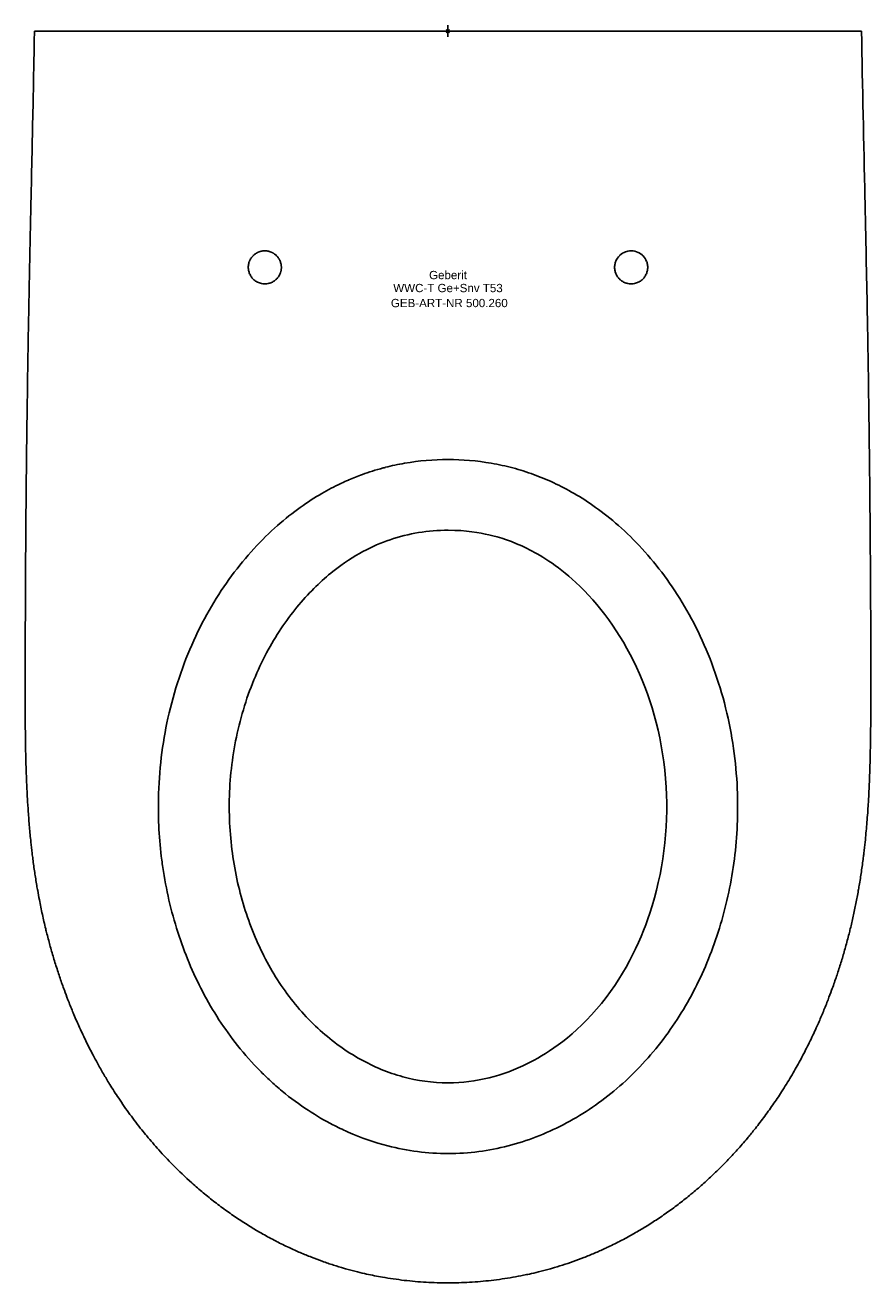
# Model space of a CAD drawing. Header units: millimetres. Extents: x -179 to 179, y -530 to 2.
import ezdxf
from ezdxf.enums import TextEntityAlignment as Align

# ---------------------------------------------------------------- set-up
doc = ezdxf.new("R2010")
doc.units = ezdxf.units.MM
doc.layers.get('0').update_dxf_attribs({"linetype": 'CONTINUOUS'})
for name, color, linetype, lineweight in [('Arbeitspunkt(DIN)', 7, 'CONTINUOUS', 25), ('GEB-ART-NR', 1, 'CONTINUOUS', 18), ('GEB-BEZUG', 2, 'CONTINUOUS', 25), ('GEB-TEXT', 5, 'CONTINUOUS', 18)]:
    doc.layers.add(name, color=color, linetype=linetype, lineweight=lineweight)
doc.layers.add('GEB-KONTUR-A', color=5, linetype='CONTINUOUS')
doc.styles.get("Standard").update_dxf_attribs({"font": 'arial.ttf'})

# ---------------------------------------------------------------- blocks, each defined once
blk = doc.blocks.new('Einfügepunkt')
at = {"layer": 'GEB-BEZUG'}
for p, q in [((-0.71, -0.71), (0.71, 0.71)), ((-0.71, 0.71), (0.71, -0.71))]:
    blk.add_line(p, q, dxfattribs=at)

msp = doc.modelspace()

# ---------------------------------------------------------------- linework, layer by layer
at = {"layer": 'Arbeitspunkt(DIN)', "ltscale": 25}
for q in [(-2.5, 0), (0, 2.5), (0, -2.5), (2.5, 0)]:
    msp.add_line((0, 0), q, dxfattribs=at)
at = {"layer": 'GEB-KONTUR-A', "ltscale": 25}
for p, q in [((-70.49, -100.06), (-70.49, -100.06)), ((70.5, -100.06), (70.5, -100.06))]:
    msp.add_line(p, q, dxfattribs=at)
for points in [[(-134.76, 0), (-89.84, 0), (-44.92, 0), (0.01, 0)], [(134.77, 0), (89.85, 0), (44.93, 0), (0.01, 0)], [(176.45, -70.88), (175.94, -47.36), (175.42, -23.79), (175.01, 0)]]:
    msp.add_open_spline(points, degree=3, dxfattribs=at)
for points, knots in [([(-176.43, -70.88), (-176.43, -70.57), (-176.42, -70.26), (-176.41, -69.95), (-176.26, -62.88), (-176.11, -55.81), (-175.96, -48.72), (-175.82, -42.27), (-175.68, -35.82), (-175.55, -29.35), (-175.43, -23.44), (-175.32, -17.52), (-175.2, -11.58), (-175.13, -7.73), (-175.06, -3.87), (-174.99, 0)], [0, 0, 0, 0, 0.0132591, 0.0132591, 0.0132591, 0.3143053, 0.3143053, 0.3143053, 0.5880285, 0.5880285, 0.5880285, 0.8379172, 0.8379172, 0.8379172, 0.9999999, 0.9999999, 0.9999999, 0.9999999]), ([(-174.99, 0), (-174.99, 0), (-174.93, 0), (-174.8, 0), (-174.66, 0), (-174.45, 0), (-174.18, 0), (-173.93, 0), (-173.63, 0), (-173.29, 0), (-172.92, 0), (-172.5, 0), (-172.04, 0), (-171.55, 0), (-171.02, 0), (-170.47, 0), (-170.03, 0), (-169.59, 0), (-169.14, 0)], [0, 0, 0, 0, 0.1619432, 0.1619432, 0.1619432, 0.3405895, 0.3405895, 0.3405895, 0.5, 0.5, 0.5, 0.6713076, 0.6713076, 0.6713076, 0.8556397, 0.8556397, 0.8556397, 1, 1, 1, 1]), ([(-169.14, 0), (-163.41, 0), (-157.68, 0), (-151.95, 0), (-146.22, 0), (-140.49, 0), (-134.76, 0)], [0.000001, 0.000001, 0.000001, 0.000001, 1.719812, 1.719812, 1.719812, 3.439604, 3.439604, 3.439604, 3.439604]), ([(169.16, 0), (163.43, 0), (157.69, 0), (151.96, 0), (146.23, 0), (140.5, 0), (134.77, 0)], [-3.439621, -3.439621, -3.439621, -3.439621, -1.7198, -1.7198, -1.7198, 0, 0, 0, 0]), ([(175.01, 0), (175.01, 0), (174.38, 0), (172.23, 0), (170.7, 0), (169.16, 0)], [0, 0, 0, 0, 0.5, 0.5, 1, 1, 1, 1]), ([(0.01, -530.04), (-1.54, -530.04), (-3.08, -530.02), (-4.62, -529.97), (-6.17, -529.93), (-7.71, -529.87), (-9.26, -529.78), (-10.8, -529.69), (-12.34, -529.58), (-13.89, -529.45), (-15.43, -529.31), (-16.98, -529.16), (-18.52, -528.98), (-20.06, -528.8), (-21.61, -528.6), (-23.15, -528.37), (-24.69, -528.15), (-26.23, -527.9), (-27.77, -527.63), (-30, -527.24), (-32.22, -526.8), (-34.43, -526.31), (-35.7, -526.03), (-36.96, -525.73), (-38.22, -525.42), (-39.77, -525.03), (-41.32, -524.63), (-42.86, -524.19), (-43.19, -524.1), (-43.52, -524.01), (-43.85, -523.91), (-45.39, -523.47), (-46.93, -523), (-48.45, -522.51), (-50.05, -522), (-51.64, -521.46), (-53.23, -520.89), (-54.76, -520.35), (-56.28, -519.78), (-57.79, -519.19), (-59.38, -518.56), (-60.96, -517.91), (-62.53, -517.24), (-64.1, -516.56), (-65.66, -515.86), (-67.21, -515.14), (-69.02, -514.29), (-70.82, -513.41), (-72.59, -512.5), (-72.71, -512.44), (-72.83, -512.38), (-72.94, -512.32), (-74.76, -511.38), (-76.56, -510.4), (-78.34, -509.39), (-79.91, -508.51), (-81.46, -507.59), (-83, -506.65), (-84.8, -505.55), (-86.59, -504.42), (-88.35, -503.25), (-90.09, -502.1), (-91.81, -500.91), (-93.51, -499.69), (-95.24, -498.45), (-96.94, -497.18), (-98.62, -495.88), (-100.29, -494.58), (-101.95, -493.25), (-103.58, -491.89), (-105.2, -490.54), (-106.8, -489.16), (-108.38, -487.74), (-111.15, -485.26), (-113.85, -482.68), (-116.47, -480.03), (-118.48, -477.99), (-120.45, -475.9), (-122.36, -473.77), (-124.11, -471.82), (-125.82, -469.84), (-127.49, -467.82), (-128.18, -466.99), (-128.86, -466.15), (-129.54, -465.3), (-131.27, -463.13), (-132.96, -460.93), (-134.59, -458.69), (-136.22, -456.45), (-137.81, -454.18), (-139.34, -451.88), (-140.63, -449.95), (-141.89, -448), (-143.11, -446.02), (-143.15, -445.96), (-143.18, -445.91), (-143.22, -445.85), (-144.1, -444.42), (-144.97, -442.98), (-145.81, -441.53), (-146.67, -440.06), (-147.52, -438.57), (-148.34, -437.07), (-148.96, -435.94), (-149.57, -434.81), (-150.17, -433.67), (-151.17, -431.77), (-152.15, -429.86), (-153.09, -427.93), (-154.05, -425.95), (-154.99, -423.96), (-155.89, -421.96), (-156.73, -420.11), (-157.54, -418.25), (-158.32, -416.38), (-158.5, -415.96), (-158.67, -415.55), (-158.84, -415.13), (-159.52, -413.48), (-160.19, -411.82), (-160.84, -410.14), (-161.35, -408.81), (-161.85, -407.47), (-162.34, -406.13), (-162.96, -404.44), (-163.56, -402.74), (-164.15, -401.03), (-164.44, -400.17), (-164.73, -399.31), (-165.01, -398.45), (-165.6, -396.64), (-166.17, -394.82), (-166.72, -393), (-167.27, -391.21), (-167.79, -389.42), (-168.29, -387.62), (-168.51, -386.79), (-168.74, -385.97), (-168.96, -385.14), (-169.22, -384.17), (-169.47, -383.19), (-169.72, -382.21), (-169.9, -381.53), (-170.07, -380.84), (-170.23, -380.15), (-170.73, -378.11), (-171.2, -376.07), (-171.65, -374.02), (-172.1, -371.95), (-172.52, -369.88), (-172.92, -367.8), (-173.17, -366.53), (-173.4, -365.26), (-173.63, -363.98), (-173.76, -363.24), (-173.89, -362.5), (-174.01, -361.76), (-174.32, -359.92), (-174.61, -358.08), (-174.88, -356.24), (-175.16, -354.37), (-175.42, -352.49), (-175.66, -350.61), (-175.77, -349.78), (-175.87, -348.95), (-175.97, -348.11), (-176.16, -346.53), (-176.33, -344.96), (-176.5, -343.38), (-176.72, -341.28), (-176.92, -339.18), (-177.1, -337.08), (-177.29, -334.91), (-177.46, -332.73), (-177.62, -330.56), (-177.74, -328.71), (-177.86, -326.85), (-177.97, -325), (-178.03, -323.95), (-178.08, -322.9), (-178.14, -321.86), (-178.26, -319.39), (-178.36, -316.92), (-178.45, -314.46), (-178.54, -311.9), (-178.62, -309.33), (-178.68, -306.77), (-178.69, -306.09), (-178.71, -305.42), (-178.72, -304.74), (-178.78, -301.99), (-178.82, -299.25), (-178.84, -296.5), (-178.88, -293.55), (-178.89, -290.59), (-178.9, -287.63), (-178.91, -286.58), (-178.91, -285.52), (-178.91, -284.47), (-178.92, -282.98), (-178.92, -281.49), (-178.92, -280), (-178.92, -279.62), (-178.92, -279.24), (-178.92, -278.87), (-178.92, -275.14), (-178.91, -271.42), (-178.91, -267.7), (-178.9, -266.52), (-178.9, -265.35), (-178.9, -264.17), (-178.88, -259.12), (-178.87, -254.07), (-178.85, -249.03), (-178.85, -247.3), (-178.84, -245.58), (-178.83, -243.85), (-178.8, -236.4), (-178.76, -228.94), (-178.71, -221.49), (-178.69, -217.5), (-178.66, -213.52), (-178.62, -209.54), (-178.62, -209.47), (-178.62, -209.41), (-178.62, -209.35), (-178.61, -207.29), (-178.59, -205.23), (-178.57, -203.18), (-178.49, -193.47), (-178.39, -183.76), (-178.27, -174.05), (-178.22, -170.21), (-178.17, -166.36), (-178.12, -162.52), (-178.02, -155.07), (-177.91, -147.64), (-177.79, -140.2), (-177.79, -139.93), (-177.78, -139.67), (-177.78, -139.4), (-177.68, -133.58), (-177.58, -127.75), (-177.48, -121.93), (-177.35, -115.18), (-177.22, -108.43), (-177.08, -101.68), (-176.96, -95.6), (-176.83, -89.52), (-176.7, -83.44), (-176.69, -82.76), (-176.67, -82.09), (-176.66, -81.41), (-176.58, -77.9), (-176.51, -74.39), (-176.43, -70.88)], [0, 0, 0, 0, 0.00834, 0.00834, 0.00834, 0.016691, 0.016691, 0.016691, 0.025054, 0.025054, 0.025054, 0.033433, 0.033433, 0.033433, 0.041841, 0.041841, 0.041841, 0.050268, 0.050268, 0.050268, 0.0625, 0.0625, 0.0625, 0.069524, 0.069524, 0.069524, 0.07815, 0.07815, 0.07815, 0.080019, 0.080019, 0.080019, 0.088678, 0.088678, 0.088678, 0.097759, 0.097759, 0.097759, 0.106526, 0.106526, 0.106526, 0.115763, 0.115763, 0.115763, 0.125, 0.125, 0.125, 0.135801, 0.135801, 0.135801, 0.136511, 0.136511, 0.136511, 0.147568, 0.147568, 0.147568, 0.15732, 0.15732, 0.15732, 0.168734, 0.168734, 0.168734, 0.180046, 0.180046, 0.180046, 0.191511, 0.191511, 0.191511, 0.202975, 0.202975, 0.202975, 0.214393, 0.214393, 0.214393, 0.23452, 0.23452, 0.23452, 0.25, 0.25, 0.25, 0.264151, 0.264151, 0.264151, 0.270007, 0.270007, 0.270007, 0.284999, 0.284999, 0.284999, 0.299947, 0.299947, 0.299947, 0.3125, 0.3125, 0.3125, 0.312869, 0.312869, 0.312869, 0.321934, 0.321934, 0.321934, 0.331176, 0.331176, 0.331176, 0.338139, 0.338139, 0.338139, 0.349737, 0.349737, 0.349737, 0.361611, 0.361611, 0.361611, 0.372573, 0.372573, 0.372573, 0.375, 0.375, 0.375, 0.384682, 0.384682, 0.384682, 0.392402, 0.392402, 0.392402, 0.402144, 0.402144, 0.402144, 0.40705, 0.40705, 0.40705, 0.417327, 0.417327, 0.417327, 0.427424, 0.427424, 0.427424, 0.432041, 0.432041, 0.432041, 0.4375, 0.4375, 0.4375, 0.441329, 0.441329, 0.441329, 0.452672, 0.452672, 0.452672, 0.464095, 0.464095, 0.464095, 0.471091, 0.471091, 0.471091, 0.475159, 0.475159, 0.475159, 0.485216, 0.485216, 0.485216, 0.495466, 0.495466, 0.495466, 0.5, 0.5, 0.5, 0.508591, 0.508591, 0.508591, 0.519991, 0.519991, 0.519991, 0.531791, 0.531791, 0.531791, 0.54183, 0.54183, 0.54183, 0.547509, 0.547509, 0.547509, 0.560856, 0.560856, 0.560856, 0.574718, 0.574718, 0.574718, 0.578377, 0.578377, 0.578377, 0.593215, 0.593215, 0.593215, 0.609204, 0.609204, 0.609204, 0.614908, 0.614908, 0.614908, 0.622955, 0.622955, 0.622955, 0.625, 0.625, 0.625, 0.645134, 0.645134, 0.645134, 0.651495, 0.651495, 0.651495, 0.678797, 0.678797, 0.678797, 0.68813, 0.68813, 0.68813, 0.728458, 0.728458, 0.728458, 0.75, 0.75, 0.75, 0.750344, 0.750344, 0.750344, 0.76146, 0.76146, 0.76146, 0.813959, 0.813959, 0.813959, 0.834757, 0.834757, 0.834757, 0.875, 0.875, 0.875, 0.876442, 0.876442, 0.876442, 0.907972, 0.907972, 0.907972, 0.944508, 0.944508, 0.944508, 0.977393, 0.977393, 0.977393, 0.981045, 0.981045, 0.981045, 1, 1, 1, 1]), ([(0.01, -530.04), (1.53, -530.04), (3.06, -530.02), (4.58, -529.98), (6.11, -529.93), (7.63, -529.87), (9.16, -529.78), (10.68, -529.7), (12.21, -529.59), (13.73, -529.46), (15.26, -529.33), (16.79, -529.18), (18.31, -529), (19.84, -528.83), (21.36, -528.63), (22.88, -528.41), (24.41, -528.19), (25.93, -527.95), (27.45, -527.69), (28.98, -527.42), (30.5, -527.13), (32.01, -526.82), (32.82, -526.66), (33.63, -526.49), (34.44, -526.31), (35.71, -526.03), (36.97, -525.73), (38.24, -525.42), (39.77, -525.04), (41.3, -524.63), (42.82, -524.21), (43.17, -524.11), (43.52, -524.01), (43.87, -523.91), (45.39, -523.47), (46.91, -523.01), (48.42, -522.53), (49.94, -522.04), (51.45, -521.53), (52.95, -521), (54.46, -520.46), (55.97, -519.9), (57.46, -519.32), (58.97, -518.73), (60.46, -518.12), (61.95, -517.49), (63.44, -516.86), (64.93, -516.2), (66.4, -515.52), (66.67, -515.39), (66.95, -515.27), (67.22, -515.14), (69.01, -514.3), (70.77, -513.44), (72.52, -512.54), (72.67, -512.46), (72.81, -512.39), (72.95, -512.32), (74.73, -511.4), (76.48, -510.45), (78.21, -509.47), (79.83, -508.56), (81.43, -507.62), (83.01, -506.65), (84.72, -505.61), (86.41, -504.54), (88.08, -503.44), (89.77, -502.32), (91.44, -501.18), (93.09, -500), (94.75, -498.82), (96.38, -497.61), (98, -496.37), (99.63, -495.12), (101.23, -493.84), (102.82, -492.54), (103.07, -492.32), (103.33, -492.11), (103.59, -491.89), (105.17, -490.57), (106.73, -489.23), (108.26, -487.86), (109.8, -486.48), (111.32, -485.07), (112.81, -483.64), (114.05, -482.46), (115.27, -481.25), (116.48, -480.03), (117.93, -478.56), (119.35, -477.06), (120.75, -475.55), (121.3, -474.96), (121.84, -474.37), (122.37, -473.77), (123.84, -472.14), (125.27, -470.49), (126.68, -468.82), (127.65, -467.66), (128.61, -466.48), (129.56, -465.3), (130.92, -463.59), (132.26, -461.85), (133.57, -460.1), (134.89, -458.32), (136.18, -456.52), (137.44, -454.71), (138.72, -452.86), (139.97, -451), (141.18, -449.11), (141.88, -448.03), (142.56, -446.94), (143.24, -445.85), (144.51, -443.79), (145.74, -441.7), (146.94, -439.6), (148.05, -437.64), (149.13, -435.66), (150.18, -433.67), (151.24, -431.66), (152.26, -429.64), (153.25, -427.6), (154.27, -425.5), (155.26, -423.39), (156.21, -421.27), (156.94, -419.65), (157.64, -418.02), (158.33, -416.38), (158.51, -415.96), (158.68, -415.55), (158.85, -415.13), (159.54, -413.47), (160.2, -411.81), (160.85, -410.14), (161.36, -408.81), (161.87, -407.47), (162.36, -406.13), (163, -404.38), (163.62, -402.62), (164.22, -400.85), (164.49, -400.05), (164.76, -399.25), (165.02, -398.45), (165.6, -396.69), (166.16, -394.92), (166.69, -393.15), (167.22, -391.4), (167.74, -389.64), (168.23, -387.87), (168.48, -386.97), (168.73, -386.06), (168.97, -385.14), (169.23, -384.17), (169.48, -383.19), (169.73, -382.21), (169.91, -381.53), (170.08, -380.84), (170.24, -380.15), (170.68, -378.38), (171.09, -376.61), (171.48, -374.83), (171.88, -373.02), (172.26, -371.21), (172.62, -369.39), (172.98, -367.59), (173.32, -365.79), (173.64, -363.98), (173.77, -363.24), (173.9, -362.5), (174.02, -361.76), (174.35, -359.83), (174.65, -357.9), (174.94, -355.96), (175.23, -353.99), (175.5, -352.02), (175.75, -350.04), (175.83, -349.4), (175.91, -348.76), (175.98, -348.12), (176.17, -346.54), (176.35, -344.96), (176.52, -343.38), (176.78, -340.89), (177.01, -338.4), (177.22, -335.91), (177.44, -333.33), (177.63, -330.74), (177.79, -328.15), (177.86, -327.1), (177.92, -326.05), (177.98, -325), (178.04, -323.95), (178.1, -322.9), (178.15, -321.86), (178.28, -319.26), (178.38, -316.67), (178.47, -314.07), (178.57, -311.24), (178.65, -308.41), (178.71, -305.58), (178.71, -305.3), (178.72, -305.02), (178.72, -304.74), (178.79, -301.22), (178.84, -297.69), (178.87, -294.17), (178.9, -290.93), (178.91, -287.7), (178.92, -284.47), (178.92, -282.98), (178.93, -281.49), (178.93, -280), (178.93, -279.62), (178.93, -279.25), (178.93, -278.87), (178.94, -273.97), (178.93, -269.07), (178.93, -264.17), (178.92, -257.4), (178.89, -250.62), (178.86, -243.85), (178.82, -234.44), (178.76, -225.04), (178.68, -215.63), (178.67, -213.6), (178.65, -211.57), (178.64, -209.54), (178.63, -209.47), (178.63, -209.41), (178.63, -209.35), (178.62, -207.29), (178.6, -205.23), (178.58, -203.18), (178.49, -192.82), (178.38, -182.46), (178.25, -172.1), (178.21, -168.91), (178.17, -165.71), (178.13, -162.52), (178.03, -155.08), (177.92, -147.64), (177.8, -140.2), (177.8, -139.94), (177.79, -139.67), (177.79, -139.4), (177.7, -133.57), (177.59, -127.75), (177.49, -121.93), (177.34, -114.09), (177.19, -106.27), (177.03, -98.43), (176.91, -92.76), (176.79, -87.09), (176.67, -81.41), (176.6, -77.9), (176.52, -74.39), (176.45, -70.88)], [0, 0, 0, 0, 0.008242, 0.008242, 0.008242, 0.016493, 0.016493, 0.016493, 0.024756, 0.024756, 0.024756, 0.033035, 0.033035, 0.033035, 0.041343, 0.041343, 0.041343, 0.04967, 0.04967, 0.04967, 0.058031, 0.058031, 0.058031, 0.0625, 0.0625, 0.0625, 0.069524, 0.069524, 0.069524, 0.078053, 0.078053, 0.078053, 0.080019, 0.080019, 0.080019, 0.088591, 0.088591, 0.088591, 0.097203, 0.097203, 0.097203, 0.105879, 0.105879, 0.105879, 0.114594, 0.114594, 0.114594, 0.123368, 0.123368, 0.123368, 0.125, 0.125, 0.125, 0.135638, 0.135638, 0.135638, 0.136512, 0.136512, 0.136512, 0.147289, 0.147289, 0.147289, 0.15732, 0.15732, 0.15732, 0.168138, 0.168138, 0.168138, 0.179073, 0.179073, 0.179073, 0.190074, 0.190074, 0.190074, 0.201162, 0.201162, 0.201162, 0.202975, 0.202975, 0.202975, 0.214091, 0.214091, 0.214091, 0.22525, 0.22525, 0.22525, 0.23452, 0.23452, 0.23452, 0.24567, 0.24567, 0.24567, 0.25, 0.25, 0.25, 0.261823, 0.261823, 0.261823, 0.270018, 0.270018, 0.270018, 0.281873, 0.281873, 0.281873, 0.293839, 0.293839, 0.293839, 0.305973, 0.305973, 0.305973, 0.312911, 0.312911, 0.312911, 0.325995, 0.325995, 0.325995, 0.338167, 0.338167, 0.338167, 0.350403, 0.350403, 0.350403, 0.362972, 0.362972, 0.362972, 0.372571, 0.372571, 0.372571, 0.375, 0.375, 0.375, 0.384695, 0.384695, 0.384695, 0.392401, 0.392401, 0.392401, 0.402486, 0.402486, 0.402486, 0.40705, 0.40705, 0.40705, 0.417057, 0.417057, 0.417057, 0.426944, 0.426944, 0.426944, 0.432042, 0.432042, 0.432042, 0.4375, 0.4375, 0.4375, 0.441327, 0.441327, 0.441327, 0.451171, 0.451171, 0.451171, 0.46118, 0.46118, 0.46118, 0.47109, 0.47109, 0.47109, 0.47516, 0.47516, 0.47516, 0.485738, 0.485738, 0.485738, 0.496508, 0.496508, 0.496508, 0.5, 0.5, 0.5, 0.508598, 0.508598, 0.508598, 0.522119, 0.522119, 0.522119, 0.536148, 0.536148, 0.536148, 0.541842, 0.541842, 0.541842, 0.54752, 0.54752, 0.54752, 0.561564, 0.561564, 0.561564, 0.576867, 0.576867, 0.576867, 0.578386, 0.578386, 0.578386, 0.597428, 0.597428, 0.597428, 0.614912, 0.614912, 0.614912, 0.62296, 0.62296, 0.62296, 0.625, 0.625, 0.625, 0.651502, 0.651502, 0.651502, 0.688133, 0.688133, 0.688133, 0.739015, 0.739015, 0.739015, 0.75, 0.75, 0.75, 0.750342, 0.750342, 0.750342, 0.761459, 0.761459, 0.761459, 0.817478, 0.817478, 0.817478, 0.834763, 0.834763, 0.834763, 0.875, 0.875, 0.875, 0.876444, 0.876444, 0.876444, 0.907971, 0.907971, 0.907971, 0.95036, 0.95036, 0.95036, 0.981043, 0.981043, 0.981043, 1, 1, 1, 1]), ([(-70.49, -100.06), (-70.49, -100.01), (-70.49, -99.96), (-70.49, -99.91), (-70.5, -99.78), (-70.5, -99.64), (-70.52, -99.51), (-70.53, -99.37), (-70.54, -99.24), (-70.56, -99.11), (-70.58, -98.98), (-70.6, -98.85), (-70.63, -98.72), (-70.68, -98.47), (-70.74, -98.23), (-70.81, -98), (-70.83, -97.94), (-70.85, -97.88), (-70.87, -97.83), (-70.91, -97.7), (-70.96, -97.57), (-71.01, -97.44), (-71.11, -97.18), (-71.23, -96.93), (-71.37, -96.68), (-71.44, -96.56), (-71.51, -96.44), (-71.58, -96.32), (-71.73, -96.09), (-71.89, -95.86), (-72.07, -95.64), (-72.13, -95.57), (-72.19, -95.49), (-72.25, -95.42), (-72.34, -95.32), (-72.43, -95.22), (-72.53, -95.13), (-72.53, -95.12), (-72.54, -95.11), (-72.55, -95.11), (-72.75, -94.9), (-72.96, -94.72), (-73.18, -94.55), (-73.29, -94.46), (-73.4, -94.38), (-73.51, -94.31), (-73.62, -94.23), (-73.73, -94.16), (-73.84, -94.09), (-73.95, -94.03), (-74.06, -93.96), (-74.18, -93.9), (-74.23, -93.87), (-74.28, -93.85), (-74.34, -93.82), (-74.46, -93.76), (-74.58, -93.7), (-74.71, -93.64), (-74.84, -93.59), (-74.97, -93.53), (-75.1, -93.49), (-75.23, -93.44), (-75.37, -93.39), (-75.5, -93.35), (-75.63, -93.31), (-75.77, -93.28), (-75.9, -93.24), (-76.04, -93.21), (-76.17, -93.18), (-76.31, -93.16), (-76.45, -93.14), (-76.58, -93.11), (-76.72, -93.1), (-76.82, -93.09), (-76.92, -93.08), (-77.02, -93.07), (-77.16, -93.06), (-77.3, -93.06), (-77.43, -93.05), (-77.46, -93.05), (-77.48, -93.05), (-77.5, -93.05), (-77.65, -93.05), (-77.8, -93.06), (-77.94, -93.07), (-78.09, -93.08), (-78.24, -93.09), (-78.39, -93.11), (-78.67, -93.15), (-78.94, -93.2), (-79.2, -93.27), (-79.33, -93.3), (-79.46, -93.34), (-79.58, -93.38), (-79.6, -93.38), (-79.61, -93.39), (-79.63, -93.39), (-79.76, -93.43), (-79.89, -93.48), (-80.02, -93.53), (-80.15, -93.58), (-80.28, -93.64), (-80.41, -93.69), (-80.53, -93.75), (-80.66, -93.81), (-80.79, -93.88), (-80.91, -93.94), (-81.03, -94.01), (-81.15, -94.08), (-81.27, -94.16), (-81.38, -94.23), (-81.5, -94.31), (-81.61, -94.39), (-81.73, -94.47), (-81.84, -94.56), (-81.91, -94.62), (-81.98, -94.68), (-82.06, -94.74), (-82.17, -94.83), (-82.27, -94.93), (-82.37, -95.02), (-82.4, -95.05), (-82.43, -95.08), (-82.46, -95.11), (-82.56, -95.21), (-82.67, -95.32), (-82.76, -95.44), (-82.86, -95.55), (-82.96, -95.66), (-83.04, -95.78), (-83.13, -95.89), (-83.22, -96.01), (-83.29, -96.13), (-83.45, -96.35), (-83.58, -96.58), (-83.7, -96.81), (-83.75, -96.91), (-83.81, -97.02), (-83.86, -97.12), (-83.9, -97.23), (-83.95, -97.34), (-84, -97.45), (-84.02, -97.51), (-84.05, -97.58), (-84.07, -97.64)], [1.895, 1.895, 1.895, 1.895, 1.91175, 1.91175, 1.91175, 1.957492, 1.957492, 1.957492, 2.003459, 2.003459, 2.003459, 2.049646, 2.049646, 2.049646, 2.142431, 2.142431, 2.142431, 2.165292, 2.165292, 2.165292, 2.21917, 2.21917, 2.21917, 2.323008, 2.323008, 2.323008, 2.372516, 2.372516, 2.372516, 2.468248, 2.468248, 2.468248, 2.499571, 2.499571, 2.499571, 2.543977, 2.543977, 2.543977, 2.547365, 2.547365, 2.547365, 2.64283, 2.64283, 2.64283, 2.690572, 2.690572, 2.690572, 2.738264, 2.738264, 2.738264, 2.78597, 2.78597, 2.78597, 2.808934, 2.808934, 2.808934, 2.861881, 2.861881, 2.861881, 2.91352, 2.91352, 2.91352, 2.963918, 2.963918, 2.963918, 3.012563, 3.012563, 3.012563, 3.060278, 3.060278, 3.060278, 3.10662, 3.10662, 3.10662, 3.138669, 3.138669, 3.138669, 3.183769, 3.183769, 3.183769, 3.191303, 3.191303, 3.191303, 3.239973, 3.239973, 3.239973, 3.290199, 3.290199, 3.290199, 3.386967, 3.386967, 3.386967, 3.435155, 3.435155, 3.435155, 3.440879, 3.440879, 3.440879, 3.492132, 3.492132, 3.492132, 3.542115, 3.542115, 3.542115, 3.590892, 3.590892, 3.590892, 3.637971, 3.637971, 3.637971, 3.684146, 3.684146, 3.684146, 3.728996, 3.728996, 3.728996, 3.758594, 3.758594, 3.758594, 3.803203, 3.803203, 3.803203, 3.81574, 3.81574, 3.81574, 3.863953, 3.863953, 3.863953, 3.911922, 3.911922, 3.911922, 3.959683, 3.959683, 3.959683, 4.051644, 4.051644, 4.051644, 4.092861, 4.092861, 4.092861, 4.132413, 4.132413, 4.132413, 4.155164, 4.155164, 4.155164, 4.155164]), ([(70.5, -100.06), (70.5, -99.54), (70.57, -99.01), (70.69, -98.5), (70.81, -97.98), (70.98, -97.48), (71.21, -97.01), (71.45, -96.52), (71.86, -95.8), (72.56, -95.11), (72.63, -95.04), (72.7, -94.97), (72.77, -94.91), (73.46, -94.27), (74.28, -93.79), (75.16, -93.47), (75.7, -93.28), (76.51, -93.05), (77.51, -93.05), (77.58, -93.05), (77.65, -93.05), (77.72, -93.06), (78.65, -93.08), (79.58, -93.31), (80.43, -93.7), (81.11, -94.01), (81.83, -94.47), (82.47, -95.11), (82.5, -95.13), (82.52, -95.16), (82.55, -95.19), (83.2, -95.86), (83.71, -96.67), (84.04, -97.54), (84.06, -97.57), (84.07, -97.61), (84.08, -97.64)], [-1.9334152, -1.9334152, -1.9334152, -1.9334152, -1.7905058, -1.7905058, -1.7905058, -1.6475105, -1.6475105, -1.6475105, -1.4989813, -1.4989813, -1.4989813, -1.4847379, -1.4847379, -1.4847379, -1.3490069, -1.3490069, -1.3490069, -1.2652489, -1.2652489, -1.2652489, -1.2596652, -1.2596652, -1.2596652, -1.1833231, -1.1833231, -1.1833231, -1.1220046, -1.1220046, -1.1220046, -1.1194601, -1.1194601, -1.1194601, -1.0566443, -1.0566443, -1.0566443, -1.0542419, -1.0542419, -1.0542419, -1.0542419]), ([(-70.92, -102.44), (-71.04, -102.78), (-71.19, -103.11), (-71.36, -103.42), (-71.49, -103.65), (-71.62, -103.87), (-71.77, -104.08), (-71.88, -104.24), (-72.01, -104.4), (-72.13, -104.56), (-72.26, -104.71), (-72.4, -104.86), (-72.54, -105), (-72.71, -105.17), (-72.88, -105.32), (-73.06, -105.47), (-73.08, -105.48), (-73.09, -105.5), (-73.11, -105.51), (-73.28, -105.65), (-73.46, -105.77), (-73.64, -105.89), (-73.85, -106.03), (-74.06, -106.15), (-74.28, -106.26), (-74.5, -106.38), (-74.73, -106.48), (-74.97, -106.57), (-75.21, -106.66), (-75.45, -106.74), (-75.7, -106.81), (-76.29, -106.97), (-76.89, -107.05), (-77.5, -107.05), (-77.75, -107.06), (-78, -107.04), (-78.25, -107.01), (-78.3, -107.01), (-78.35, -107), (-78.39, -107), (-78.7, -106.96), (-79, -106.89), (-79.3, -106.81), (-79.61, -106.73), (-79.91, -106.63), (-80.2, -106.5), (-80.43, -106.41), (-80.65, -106.3), (-80.87, -106.18), (-80.93, -106.15), (-80.99, -106.12), (-81.05, -106.08), (-81.31, -105.93), (-81.56, -105.76), (-81.8, -105.58), (-82.03, -105.4), (-82.25, -105.21), (-82.45, -105), (-82.63, -104.82), (-82.8, -104.64), (-82.95, -104.44), (-83.11, -104.24), (-83.26, -104.03), (-83.4, -103.82), (-83.53, -103.6), (-83.66, -103.38), (-83.77, -103.15), (-83.89, -102.91), (-83.99, -102.66), (-84.08, -102.41), (-84.17, -102.18), (-84.24, -101.95), (-84.3, -101.72), (-84.35, -101.49), (-84.4, -101.25), (-84.43, -101.02), (-84.47, -100.79), (-84.49, -100.56), (-84.5, -100.34), (-84.5, -100.24), (-84.5, -100.15), (-84.5, -100.06), (-84.5, -100.05), (-84.5, -100.05), (-84.5, -100.05), (-84.51, -99.81), (-84.49, -99.57), (-84.47, -99.33), (-84.47, -99.32), (-84.46, -99.31), (-84.46, -99.29), (-84.4, -98.73), (-84.27, -98.19), (-84.08, -97.66)], [0.0553579, 0.0553579, 0.0553579, 0.0553579, 0.0800778, 0.0800778, 0.0800778, 0.0976528, 0.0976528, 0.0976528, 0.1112945, 0.1112945, 0.1112945, 0.1249362, 0.1249362, 0.1249362, 0.1407004, 0.1407004, 0.1407004, 0.1421135, 0.1421135, 0.1421135, 0.1569499, 0.1569499, 0.1569499, 0.1736941, 0.1736941, 0.1736941, 0.1908876, 0.1908876, 0.1908876, 0.2084521, 0.2084521, 0.2084521, 0.2499746, 0.2499746, 0.2499746, 0.2672173, 0.2672173, 0.2672173, 0.2704647, 0.2704647, 0.2704647, 0.2916216, 0.2916216, 0.2916216, 0.3132815, 0.3132815, 0.3132815, 0.3299669, 0.3299669, 0.3299669, 0.3347284, 0.3347284, 0.3347284, 0.3552987, 0.3552987, 0.3552987, 0.3751918, 0.3751918, 0.3751918, 0.3924133, 0.3924133, 0.3924133, 0.4099012, 0.4099012, 0.4099012, 0.4274002, 0.4274002, 0.4274002, 0.4455501, 0.4455501, 0.4455501, 0.4621033, 0.4621033, 0.4621033, 0.4782223, 0.4782223, 0.4782223, 0.4937328, 0.4937328, 0.4937328, 0.5, 0.5, 0.5, 0.5002287, 0.5002287, 0.5002287, 0.5163544, 0.5163544, 0.5163544, 0.5173277, 0.5173277, 0.5173277, 0.5553507, 0.5553507, 0.5553507, 0.5553507]), ([(-70.96, -102.54), (-70.93, -102.48), (-70.91, -102.41), (-70.88, -102.34), (-70.84, -102.21), (-70.79, -102.08), (-70.76, -101.94), (-70.72, -101.81), (-70.68, -101.67), (-70.65, -101.53), (-70.62, -101.4), (-70.6, -101.26), (-70.58, -101.12), (-70.55, -100.98), (-70.54, -100.85), (-70.52, -100.71), (-70.51, -100.61), (-70.51, -100.52), (-70.5, -100.42), (-70.5, -100.3), (-70.49, -100.18), (-70.49, -100.06)], [6.0050337, 6.0050337, 6.0050337, 6.0050337, 6.0319315, 6.0319315, 6.0319315, 6.0834391, 6.0834391, 6.0834391, 6.1331795, 6.1331795, 6.1331795, 6.1819798, 6.1819798, 6.1819798, 6.2293997, 6.2293997, 6.2293997, 6.2605834, 6.2605834, 6.2605834, 6.3005354, 6.3005354, 6.3005354, 6.3005354]), ([(70.97, -102.54), (70.85, -102.25), (70.76, -101.94), (70.69, -101.63), (70.57, -101.12), (70.5, -100.59), (70.5, -100.06)], [-0.2538724, -0.2538724, -0.2538724, -0.2538724, -0.1581042, -0.1581042, -0.1581042, -0.000017, -0.000017, -0.000017, -0.000017]), ([(70.93, -102.44), (71.05, -102.78), (71.2, -103.11), (71.37, -103.42), (71.5, -103.65), (71.63, -103.87), (71.78, -104.08), (71.9, -104.24), (72.02, -104.4), (72.15, -104.56), (72.28, -104.71), (72.41, -104.86), (72.55, -105), (72.72, -105.17), (72.89, -105.32), (73.07, -105.47), (73.09, -105.48), (73.1, -105.5), (73.12, -105.51), (73.29, -105.65), (73.47, -105.77), (73.65, -105.89), (73.86, -106.03), (74.07, -106.15), (74.29, -106.26), (74.52, -106.38), (74.75, -106.48), (74.98, -106.57), (75.22, -106.66), (75.47, -106.74), (75.71, -106.81), (76.3, -106.97), (76.9, -107.05), (77.51, -107.05), (77.76, -107.06), (78.01, -107.04), (78.26, -107.01), (78.31, -107.01), (78.36, -107), (78.4, -107), (78.71, -106.96), (79.02, -106.89), (79.31, -106.81), (79.62, -106.73), (79.92, -106.63), (80.22, -106.5), (80.44, -106.41), (80.66, -106.3), (80.88, -106.18), (80.94, -106.15), (81, -106.12), (81.06, -106.08), (81.32, -105.93), (81.57, -105.76), (81.81, -105.58), (82.04, -105.4), (82.26, -105.21), (82.46, -105), (82.64, -104.82), (82.81, -104.64), (82.97, -104.44), (83.13, -104.24), (83.27, -104.03), (83.41, -103.82), (83.55, -103.6), (83.67, -103.38), (83.78, -103.15), (83.9, -102.91), (84.01, -102.66), (84.1, -102.41), (84.18, -102.18), (84.25, -101.95), (84.31, -101.72), (84.37, -101.49), (84.41, -101.25), (84.45, -101.02), (84.48, -100.79), (84.5, -100.56), (84.51, -100.34), (84.51, -100.24), (84.52, -100.15), (84.52, -100.06), (84.52, -100.05), (84.52, -100.05), (84.52, -100.05), (84.52, -99.81), (84.5, -99.57), (84.48, -99.33), (84.48, -99.32), (84.48, -99.31), (84.48, -99.29), (84.41, -98.73), (84.28, -98.19), (84.09, -97.66)], [0.0553579, 0.0553579, 0.0553579, 0.0553579, 0.0800778, 0.0800778, 0.0800778, 0.0976528, 0.0976528, 0.0976528, 0.1112945, 0.1112945, 0.1112945, 0.1249362, 0.1249362, 0.1249362, 0.1407004, 0.1407004, 0.1407004, 0.1421135, 0.1421135, 0.1421135, 0.1569499, 0.1569499, 0.1569499, 0.1736941, 0.1736941, 0.1736941, 0.1908876, 0.1908876, 0.1908876, 0.2084521, 0.2084521, 0.2084521, 0.2499746, 0.2499746, 0.2499746, 0.2672173, 0.2672173, 0.2672173, 0.2704647, 0.2704647, 0.2704647, 0.2916216, 0.2916216, 0.2916216, 0.3132815, 0.3132815, 0.3132815, 0.3299669, 0.3299669, 0.3299669, 0.3347284, 0.3347284, 0.3347284, 0.3552987, 0.3552987, 0.3552987, 0.3751918, 0.3751918, 0.3751918, 0.3924133, 0.3924133, 0.3924133, 0.4099012, 0.4099012, 0.4099012, 0.4274002, 0.4274002, 0.4274002, 0.4455501, 0.4455501, 0.4455501, 0.4621033, 0.4621033, 0.4621033, 0.4782223, 0.4782223, 0.4782223, 0.4937328, 0.4937328, 0.4937328, 0.5, 0.5, 0.5, 0.5002287, 0.5002287, 0.5002287, 0.5163544, 0.5163544, 0.5163544, 0.5173277, 0.5173277, 0.5173277, 0.5553507, 0.5553507, 0.5553507, 0.5553507]), ([(0.01, -181.44), (-6.1, -181.44), (-12.25, -181.94), (-18.33, -183), (-21.08, -183.47), (-23.85, -184.07), (-26.43, -184.73), (-26.5, -184.75), (-26.56, -184.77), (-26.63, -184.79), (-26.89, -184.85), (-27.16, -184.92), (-27.42, -184.99), (-30.59, -185.84), (-33.52, -186.79), (-36.2, -187.76), (-38.26, -188.51), (-40.18, -189.28), (-41.94, -190.03), (-42.01, -190.07), (-42.09, -190.1), (-42.16, -190.13), (-43.15, -190.56), (-44.09, -190.98), (-45.06, -191.44), (-45.21, -191.51), (-45.36, -191.58), (-45.51, -191.65), (-45.53, -191.66), (-45.55, -191.67), (-45.57, -191.68), (-48.03, -192.86), (-50.65, -194.23), (-53.38, -195.82), (-56.3, -197.52), (-59.35, -199.47), (-62.49, -201.71), (-65.65, -203.97), (-68.9, -206.53), (-72.18, -209.43), (-75.49, -212.35), (-78.86, -215.64), (-82.11, -219.18), (-85.37, -222.75), (-88.53, -226.57), (-91.56, -230.66), (-94.55, -234.72), (-97.41, -239.03), (-100.09, -243.61), (-102.77, -248.16), (-105.28, -252.97), (-107.58, -258.04), (-109.89, -263.13), (-111.98, -268.47), (-113.82, -273.99), (-115.63, -279.44), (-117.2, -285.09), (-118.48, -290.89), (-120.88, -301.74), (-122.3, -313.17), (-122.53, -325), (-122.7, -333.65), (-122.23, -342.42), (-121.11, -351.06), (-120.97, -352.09), (-120.83, -353.11), (-120.68, -354.13), (-119.31, -363.44), (-117.19, -372.63), (-114.32, -381.55), (-111.51, -390.31), (-107.97, -398.82), (-103.77, -406.84), (-99.53, -414.93), (-94.62, -422.56), (-89, -429.61), (-86.03, -433.33), (-82.85, -436.91), (-79.53, -440.27), (-78.26, -441.56), (-76.97, -442.81), (-75.69, -444), (-75.63, -444.06), (-75.56, -444.12), (-75.5, -444.18), (-75.46, -444.21), (-75.42, -444.25), (-75.38, -444.29), (-73.65, -445.89), (-71.92, -447.4), (-70.2, -448.83), (-62.78, -454.99), (-55.48, -459.6), (-48.78, -463.07), (-46.64, -464.18), (-44.57, -465.17), (-42.55, -466.07), (-42.49, -466.1), (-42.43, -466.13), (-42.37, -466.15), (-42.35, -466.16), (-42.32, -466.18), (-42.29, -466.19), (-36.81, -468.61), (-31.2, -470.56), (-25.46, -472.04), (-17.13, -474.18), (-8.61, -475.29), (0.01, -475.29)], [-34.064305, -34.064305, -34.064305, -34.064305, -32.266119, -32.266119, -32.266119, -31.450568, -31.450568, -31.450568, -31.429475, -31.429475, -31.429475, -31.345278, -31.345278, -31.345278, -30.325361, -30.325361, -30.325361, -29.539663, -29.539663, -29.539663, -29.506042, -29.506042, -29.506042, -29.061378, -29.061378, -29.061378, -28.992482, -28.992482, -28.992482, -28.983894, -28.983894, -28.983894, -27.869708, -27.869708, -27.869708, -26.676658, -26.676658, -26.676658, -25.469805, -25.469805, -25.469805, -24.251686, -24.251686, -24.251686, -23.025662, -23.025662, -23.025662, -21.810645, -21.810645, -21.810645, -20.601124, -20.601124, -20.601124, -19.389198, -19.389198, -19.389198, -18.191885, -18.191885, -18.191885, -15.955698, -15.955698, -15.955698, -14.321449, -14.321449, -14.321449, -14.127792, -14.127792, -14.127792, -12.364698, -12.364698, -12.364698, -10.633186, -10.633186, -10.633186, -8.886293, -8.886293, -8.886293, -7.96544, -7.96544, -7.96544, -7.613314, -7.613314, -7.613314, -7.595861, -7.595861, -7.595861, -7.584895, -7.584895, -7.584895, -7.108149, -7.108149, -7.108149, -5.052826, -5.052826, -5.052826, -4.394535, -4.394535, -4.394535, -4.375414, -4.375414, -4.375414, -4.366538, -4.366538, -4.366538, -2.583742, -2.583742, -2.583742, 0, 0, 0, 0]), ([(0.01, -181.44), (6.06, -181.44), (15.3, -182.19), (27.49, -184.86), (39.19, -188.57), (50.28, -193.67), (62.38, -201.39), (72.14, -209.07), (82.21, -218.9), (91.73, -230.43), (100.28, -243.36), (107.79, -257.77), (114.1, -273.82), (120.37, -296.57), (123.48, -323.85), (121.44, -354.43), (115.02, -381.9), (104.48, -407.24), (89.74, -430.18), (70.61, -449.72), (49.08, -463.94), (25.83, -472.96), (8.87, -475.29), (0.01, -475.29)], [0, 0, 0, 0, 0.066433, 0.099649, 0.132866, 0.199299, 0.232515, 0.265731, 0.298948, 0.332164, 0.365381, 0.398597, 0.431814, 0.46503, 0.531463, 0.59003, 0.648597, 0.707164, 0.765731, 0.824299, 0.882866, 0.941433, 1, 1, 1, 1]), ([(0.01, -211.36), (-4.13, -211.36), (-8.3, -211.68), (-12.42, -212.35), (-16.54, -213.02), (-20.6, -214.05), (-24.47, -215.37), (-28.35, -216.68), (-32.04, -218.27), (-36, -220.4), (-39.96, -222.53), (-44.19, -225.2), (-48.78, -228.88), (-51.07, -230.71), (-53.46, -232.8), (-55.87, -235.15), (-58.28, -237.5), (-60.71, -240.1), (-63.06, -242.9), (-65.41, -245.7), (-67.69, -248.69), (-69.86, -251.87), (-72.03, -255.05), (-74.09, -258.41), (-76.04, -261.97), (-77.99, -265.53), (-79.83, -269.29), (-81.52, -273.27), (-83.21, -277.25), (-84.75, -281.44), (-86.1, -285.75), (-87.45, -290.06), (-88.6, -294.49), (-89.53, -298.93), (-90.46, -303.37), (-91.17, -307.81), (-91.66, -312.24), (-92.16, -316.68), (-92.45, -321.1), (-92.54, -325.49), (-92.63, -329.89), (-92.51, -334.25), (-92.21, -338.55), (-91.62, -347.15), (-90.28, -355.52), (-88.28, -363.52), (-86.29, -371.53), (-83.63, -379.17), (-80.41, -386.35), (-77.18, -393.52), (-73.38, -400.24), (-68.96, -406.43), (-64.53, -412.62), (-59.48, -418.29), (-54.1, -423.15), (-48.72, -428.01), (-43.01, -432.07), (-37.15, -435.34), (-31.29, -438.6), (-25.3, -441.06), (-19.13, -442.75), (-12.97, -444.44), (-6.64, -445.37), (0.01, -445.37)], [0, 0, 0, 0, 0.0625, 0.0625, 0.0625, 0.125, 0.125, 0.125, 0.1875, 0.1875, 0.1875, 0.25, 0.25, 0.25, 0.28125, 0.28125, 0.28125, 0.3125, 0.3125, 0.3125, 0.34375, 0.34375, 0.34375, 0.375, 0.375, 0.375, 0.40625, 0.40625, 0.40625, 0.4375, 0.4375, 0.4375, 0.46875, 0.46875, 0.46875, 0.5, 0.5, 0.5, 0.53125, 0.53125, 0.53125, 0.5625, 0.5625, 0.5625, 0.625, 0.625, 0.625, 0.6875, 0.6875, 0.6875, 0.75, 0.75, 0.75, 0.8125, 0.8125, 0.8125, 0.875, 0.875, 0.875, 0.9375, 0.9375, 0.9375, 1, 1, 1, 1]), ([(0.01, -211.36), (0.04, -211.36), (0.08, -211.36), (7.67, -211.37), (13.5, -212.43), (21.65, -214.33), (27.36, -216.05), (38.69, -221.67), (45.96, -225.91), (63.87, -242.52), (72.94, -254.6), (86.37, -283.54), (91.23, -300.79), (93.37, -338.06), (91.06, -356.43), (81.17, -386.29), (74.24, -401.04), (51.69, -427.1), (40.58, -433.73), (28.45, -439.78), (23.02, -441.81), (11.73, -444.62), (6.03, -445.35), (0.12, -445.37), (0.07, -445.37), (0.01, -445.37)], [-0.011098, -0.011098, -0.011098, -0.011098, 0, 0, 2.266959, 2.266959, 4.814113, 4.814113, 6.917582, 6.917582, 9.453781, 9.453781, 11.872111, 11.872111, 14.12359, 14.12359, 15.796437, 15.796437, 17.432003, 17.432003, 18.676114, 18.676114, 19.933282, 19.933282, 19.946068, 19.946068, 19.946068, 19.946068])]:
    msp.add_open_spline(points, degree=3, knots=knots, dxfattribs=at)

# ---------------------------------------------------------------- block references
at = {"ltscale": 25}
msp.add_blockref('Einfügepunkt', (0, 0), dxfattribs=at)

# ---------------------------------------------------------------- texts
at = {"layer": 'GEB-ART-NR'}
msp.add_text('GEB-ART-NR 500.260', height=3.5, dxfattribs=at).set_placement((0.56, -116.91), align=Align.CENTER)
at = {"layer": 'GEB-TEXT'}
for s, p in [('Geberit', (0.01, -105.06)), ('WWC-T Ge+Snv T53', (0.01, -110.56))]:
    msp.add_text(s, height=3.5, dxfattribs=at).set_placement(p, align=Align.CENTER)

doc.saveas('drawing.dxf')
